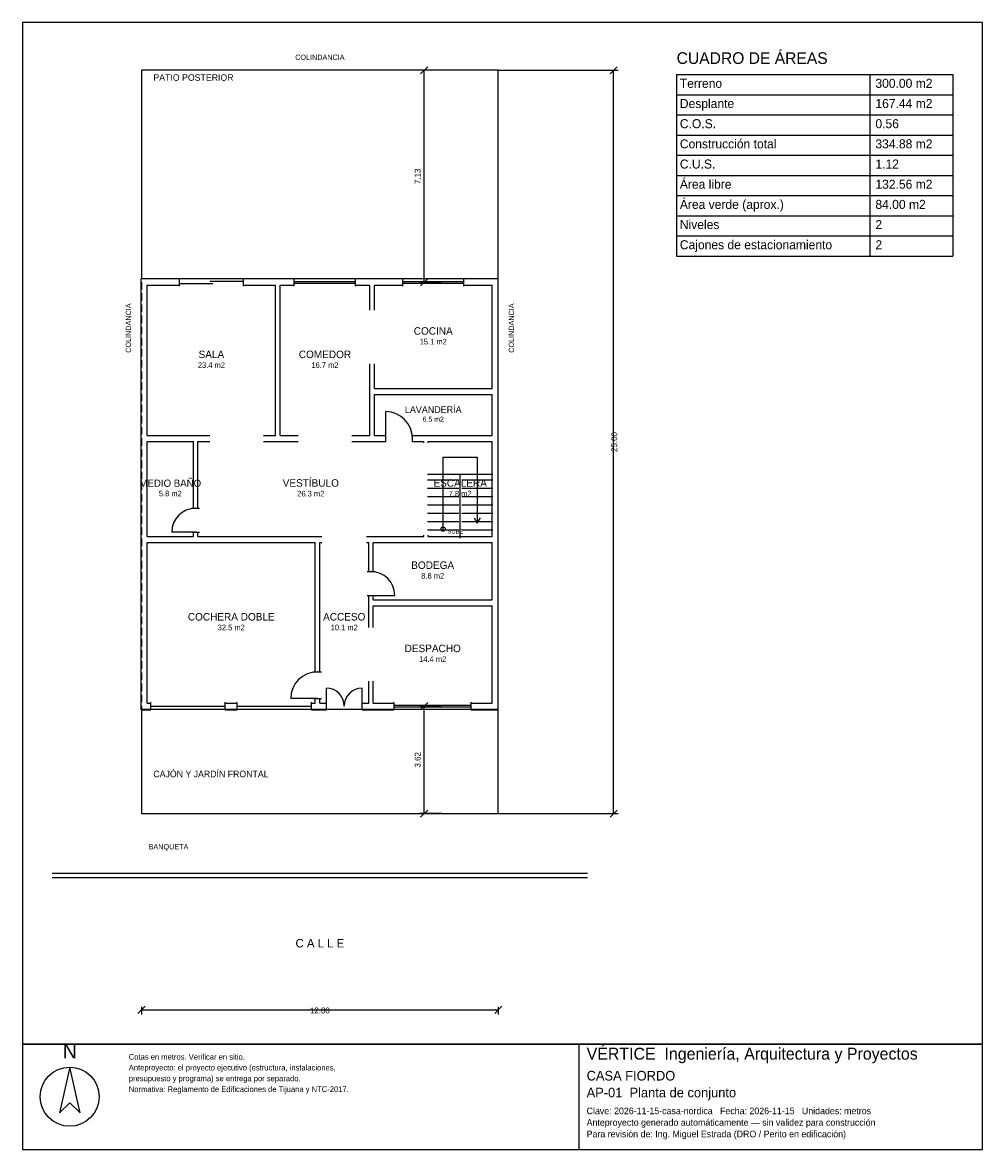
# Model space of a CAD drawing. Header units: metres. Extents: x -4 to 28.3, y -11.3 to 26.6.
import ezdxf
from ezdxf.enums import TextEntityAlignment as Align

# ---------------------------------------------------------------- set-up
doc = ezdxf.new("R2010")
doc.units = ezdxf.units.M
doc.header["$LTSCALE"] = 0.5
doc.linetypes.add('DASHED', pattern=[0.75, 0.5, -0.25])
for name, color, linetype in [('A-AREA', 252, 'CONTINUOUS'), ('A-ESCALERA', 6, 'CONTINUOUS'), ('A-EXTERIOR', 82, 'CONTINUOUS'), ('A-LIMITE', 1, 'DASHED'), ('A-MUROS', 7, 'CONTINUOUS'), ('A-PUERTAS', 2, 'CONTINUOUS'), ('A-TEXTO', 3, 'CONTINUOUS'), ('A-VANOS', 4, 'CONTINUOUS'), ('COTAS', 8, 'CONTINUOUS'), ('LAMINA', 9, 'CONTINUOUS')]:
    doc.layers.add(name, color=color, linetype=linetype)
doc.styles.get("Standard").update_dxf_attribs({"font": 'txt', "width": 0.9})

msp = doc.modelspace()

# ---------------------------------------------------------------- linework, layer by layer
at = {"layer": 'A-ESCALERA'}
for p, q in [((9.62, 11.42), (11.82, 11.42)), ((10.72, 9.27), (10.72, 11.42)), ((9.62, 11.23), (10.67, 11.23)), ((10.77, 11.23), (11.82, 11.23)), ((9.62, 10.95), (10.67, 10.95)), ((9.62, 10.67), (10.67, 10.67)), ((10.77, 10.95), (11.82, 10.95)), ((10.77, 10.67), (11.82, 10.67)), ((9.62, 10.39), (10.67, 10.39)), ((10.77, 10.39), (11.82, 10.39)), ((9.62, 10.11), (10.67, 10.11)), ((10.77, 10.11), (11.82, 10.11)), ((9.62, 9.83), (10.67, 9.83)), ((9.62, 9.55), (10.67, 9.55)), ((10.77, 9.83), (11.82, 9.83)), ((10.77, 9.55), (11.82, 9.55))]:
    msp.add_line(p, q, dxfattribs=at)
for points in [[(10.145, 9.57), (10.145, 11.995), (11.295, 11.995), (11.295, 9.77)], [(11.187, 9.95), (11.295, 9.77), (11.403, 9.95)]]:
    msp.add_lwpolyline(points, dxfattribs=at)
msp.add_circle((10.145, 9.57), 0.07, dxfattribs=at)
at = {"layer": 'A-EXTERIOR'}
for p, q in [((-3, -2), (15, -2)), ((-3, -2.15), (15, -2.15))]:
    msp.add_line(p, q, dxfattribs=at)
for points in [[(0, 18), (12, 18), (12, 25), (0, 25)], [(0, 0), (12, 0), (12, 3.5), (0, 3.5)]]:
    msp.add_lwpolyline(points, close=True, dxfattribs=at)
at = {"layer": 'A-LIMITE'}
msp.add_lwpolyline([(0, 0), (12, 0), (12, 25), (0, 25)], close=True, dxfattribs=at)
at = {"layer": 'A-MUROS'}
for p, q in [((-0.005, 17.995), (1.278, 17.995)), ((-0.005, 3.495), (-0.005, 17.995)), ((1.278, 17.74), (1.278, 18)), ((3.428, 17.74), (3.428, 18)), ((3.428, 17.995), (5.141, 17.995)), ((5.141, 17.74), (5.141, 18)), ((7.202, 17.74), (7.202, 18)), ((7.202, 17.995), (8.786, 17.995)), ((8.786, 17.74), (8.786, 18)), ((10.842, 17.74), (10.842, 18)), ((10.842, 17.995), (11.995, 17.995)), ((11.995, 3.495), (11.995, 17.995)), ((0.195, 17.77), (1.278, 17.77)), ((0.195, 12.72), (0.195, 17.77)), ((3.428, 17.77), (4.51, 17.77)), ((4.51, 12.72), (4.51, 17.77)), ((4.66, 17.77), (5.141, 17.77)), ((4.66, 12.72), (4.66, 17.77)), ((7.202, 17.77), (7.683, 17.77)), ((7.683, 16.932), (7.683, 17.77)), ((7.833, 17.77), (8.786, 17.77)), ((7.833, 16.932), (7.833, 17.77)), ((10.842, 17.77), (11.795, 17.77)), ((11.795, 14.295), (11.795, 17.77)), ((7.683, 12.72), (7.683, 15.132)), ((7.833, 14.295), (7.833, 15.132)), ((7.833, 14.295), (11.795, 14.295)), ((7.833, 14.095), (11.795, 14.095)), ((7.833, 12.72), (7.833, 14.095)), ((11.795, 12.72), (11.795, 14.095)), ((0.195, 12.72), (2.303, 12.72)), ((0.195, 12.52), (1.745, 12.52)), ((0.195, 9.32), (0.195, 12.52)), ((1.745, 10.27), (1.745, 12.52)), ((1.895, 12.52), (2.303, 12.52)), ((1.895, 10.27), (1.895, 12.52)), ((4.103, 12.72), (4.51, 12.72)), ((4.103, 12.52), (5.271, 12.52)), ((4.66, 12.72), (5.271, 12.72)), ((7.072, 12.72), (7.683, 12.72)), ((7.072, 12.52), (8.214, 12.52)), ((7.833, 12.72), (8.214, 12.72)), ((8.214, 12.49), (8.214, 12.75)), ((9.114, 12.49), (9.114, 12.75)), ((9.114, 12.72), (11.795, 12.72)), ((9.114, 12.52), (9.495, 12.52)), ((9.495, 12.47), (9.495, 12.52)), ((9.645, 12.52), (11.795, 12.52)), ((9.645, 12.47), (9.645, 12.52)), ((11.795, 9.32), (11.795, 12.52)), ((1.69, 10.27), (1.95, 10.27)), ((0.195, 9.32), (1.745, 9.32)), ((0.195, 9.12), (5.845, 9.12)), ((0.195, 3.72), (0.195, 9.12)), ((1.69, 9.47), (1.95, 9.47)), ((1.745, 9.32), (1.745, 9.47)), ((1.895, 9.32), (1.895, 9.47)), ((1.895, 9.32), (6.07, 9.32)), ((5.845, 4.77), (5.845, 9.12)), ((5.995, 9.12), (6.07, 9.12)), ((5.995, 4.77), (5.995, 9.12)), ((7.57, 9.32), (9.495, 9.32)), ((7.57, 9.12), (7.645, 9.12)), ((7.645, 8.142), (7.645, 9.12)), ((7.795, 9.12), (11.795, 9.12)), ((7.795, 8.142), (7.795, 9.12)), ((9.495, 9.32), (9.495, 9.37)), ((9.645, 9.32), (9.645, 9.37)), ((9.645, 9.32), (11.795, 9.32)), ((11.795, 7.192), (11.795, 9.12)), ((7.59, 8.142), (7.85, 8.142)), ((7.59, 7.342), (7.85, 7.342)), ((7.645, 6.256), (7.645, 7.342)), ((7.795, 7.192), (7.795, 7.342)), ((7.795, 7.192), (11.795, 7.192)), ((7.795, 6.992), (11.795, 6.992)), ((7.795, 6.256), (7.795, 6.992)), ((11.795, 3.72), (11.795, 6.992)), ((5.79, 4.77), (6.05, 4.77)), ((7.645, 3.72), (7.645, 4.456)), ((7.795, 3.72), (7.795, 4.456)), ((5.79, 3.87), (6.05, 3.87)), ((5.845, 3.72), (5.845, 3.87)), ((5.995, 3.72), (5.995, 3.87)), ((-0.005, 3.495), (0.32, 3.495)), ((0.195, 3.72), (0.32, 3.72)), ((0.32, 3.49), (0.32, 3.75)), ((2.82, 3.49), (2.82, 3.75)), ((2.82, 3.72), (3.22, 3.72)), ((2.82, 3.495), (3.22, 3.495)), ((3.22, 3.49), (3.22, 3.75)), ((5.72, 3.49), (5.72, 3.75)), ((5.72, 3.72), (5.845, 3.72)), ((5.72, 3.495), (6.22, 3.495)), ((5.995, 3.72), (6.22, 3.72)), ((6.22, 3.49), (6.22, 3.75)), ((7.42, 3.49), (7.42, 3.75)), ((7.42, 3.72), (7.645, 3.72)), ((7.42, 3.495), (8.498, 3.495)), ((7.795, 3.72), (8.498, 3.72)), ((8.498, 3.49), (8.498, 3.75)), ((11.092, 3.49), (11.092, 3.75)), ((11.092, 3.72), (11.795, 3.72)), ((11.092, 3.495), (11.995, 3.495))]:
    msp.add_line(p, q, dxfattribs=at)
at = {"layer": 'A-PUERTAS'}
for p, q in [((8.214, 12.62), (8.214, 13.52)), ((1.82, 9.47), (1.02, 9.47)), ((7.72, 7.342), (8.52, 7.342)), ((6.22, 3.62), (6.22, 4.22)), ((7.42, 3.62), (7.42, 4.22)), ((5.92, 3.87), (5.02, 3.87))]:
    msp.add_line(p, q, dxfattribs=at)
for centre, radius, start, end in [((8.214, 12.62), 0.9, 0, 90), ((1.82, 9.47), 0.8, 90, 180), ((7.72, 7.342), 0.8, 0, 90), ((5.92, 3.87), 0.9, 90, 180), ((6.22, 3.62), 0.6, 0, 90), ((7.42, 3.62), 0.6, 90, 180)]:
    msp.add_arc(centre, radius, start, end, dxfattribs=at)
at = {"layer": 'A-VANOS'}
for p, q in [((1.278, 17.83), (2.403, 17.83)), ((2.303, 17.91), (3.428, 17.91)), ((5.141, 17.9), (7.202, 17.9)), ((5.141, 17.84), (7.202, 17.84)), ((8.786, 17.9), (10.842, 17.9)), ((8.786, 17.84), (10.842, 17.84)), ((0.32, 3.62), (2.82, 3.62)), ((3.22, 3.62), (5.72, 3.62)), ((8.498, 3.65), (11.092, 3.65)), ((8.498, 3.59), (11.092, 3.59))]:
    msp.add_line(p, q, dxfattribs=at)
at = {"layer": 'COTAS'}
for p, q in [((9.3875, 24.88), (9.6275, 25.12)), ((15.76, 24.88), (16, 25.12)), ((10.1075, 25), (9.3575, 25)), ((9.5075, 17.87), (9.5075, 25)), ((12, 25), (16.03, 25)), ((15.88, 0), (15.88, 25)), ((18, 24.8571), (27.2857, 24.8571)), ((18, 24.8571), (18, 18.75)), ((24.5, 24.8571), (24.5, 18.75)), ((27.2857, 24.8571), (27.2857, 18.75)), ((18, 24.1786), (27.2857, 24.1786)), ((18, 23.5), (27.2857, 23.5)), ((18, 22.8214), (27.2857, 22.8214)), ((18, 22.1429), (27.2857, 22.1429)), ((18, 21.4643), (27.2857, 21.4643)), ((18, 20.7857), (27.2857, 20.7857)), ((18, 20.1071), (27.2857, 20.1071)), ((18, 19.4286), (27.2857, 19.4286)), ((18, 18.75), (27.2857, 18.75)), ((10.1075, 17.87), (9.3575, 17.87)), ((9.3875, 17.75), (9.6275, 17.99)), ((10.1075, 3.62), (9.3575, 3.62)), ((9.3875, 3.5), (9.6275, 3.74)), ((9.5075, 0), (9.5075, 3.62)), ((10.1075, 0), (9.3575, 0)), ((9.3875, -0.12), (9.6275, 0.12)), ((12, 0), (16.03, 0)), ((15.76, -0.12), (16, 0.12)), ((-0.12, -6.72), (0.12, -6.48)), ((0, -6.5), (0, -6.75)), ((0, -6.6), (12, -6.6)), ((11.88, -6.72), (12.12, -6.48)), ((12, -6.5), (12, -6.75))]:
    msp.add_line(p, q, dxfattribs=at)
at = {"layer": 'LAMINA'}
msp.add_line((14.7257, -11.2941), (14.7257, -7.75), dxfattribs=at)
for points in [[(-4, -7.75), (28.2857, -7.75), (28.2857, 26.6071), (-4, 26.6071)], [(-4, -11.2941), (28.2857, -11.2941), (28.2857, -7.75), (-4, -7.75)], [(-2.4122, -8.5297), (-2.7596, -10.0678), (-2.4122, -9.7205), (-2.0649, -10.0678)]]:
    msp.add_lwpolyline(points, close=True, dxfattribs=at)
msp.add_circle((-2.4122, -9.522), 0.9923, dxfattribs=at)

# ---------------------------------------------------------------- texts
at = {"layer": 'A-AREA'}
for s, height, p in [('15.1 m2', 0.189, (9.814, 15.7805)), ('23.4 m2', 0.189, (2.3525, 14.993)), ('16.7 m2', 0.189, (6.1715, 14.993)), ('6.5 m2', 0.1688, (9.814, 13.1825)), ('5.8 m2', 0.1821, (0.97, 10.6771)), ('26.3 m2', 0.189, (5.695, 10.668)), ('7.8 m2', 0.189, (10.72, 10.668)), ('8.8 m2', 0.189, (9.795, 7.904)), ('32.5 m2', 0.189, (3.02, 6.168)), ('10.1 m2', 0.189, (6.82, 6.168)), ('14.4 m2', 0.189, (9.795, 5.104))]:
    msp.add_text(s, height=height, dxfattribs=at).set_placement(p, align=Align.CENTER)
at = {"layer": 'A-ESCALERA'}
msp.add_text('SUBE', height=0.14, dxfattribs=at).set_placement((10.295, 9.42))
at = {"layer": 'A-TEXTO'}
for s, height, p in [('COLINDANCIA', 0.176, (6, 25.352)), ('COCINA', 0.252, (9.814, 16.1081)), ('SALA', 0.252, (2.3525, 15.3206)), ('COMEDOR', 0.252, (6.1715, 15.3206)), ('LAVANDERÍA', 0.225, (9.814, 13.475)), ('MEDIO BAÑO', 0.2429, (0.97, 10.9929)), ('VESTÍBULO', 0.252, (5.695, 10.9956)), ('ESCALERA', 0.252, (10.72, 10.9956)), ('BODEGA', 0.252, (9.795, 8.2316)), ('COCHERA DOBLE', 0.252, (3.02, 6.4956)), ('ACCESO', 0.252, (6.82, 6.4956)), ('DESPACHO', 0.252, (9.795, 5.4316)), ('C A L L E', 0.286, (6, -4.5))]:
    msp.add_text(s, height=height, dxfattribs=at).set_placement(p, align=Align.CENTER)
for s, height, p in [('CUADRO DE ÁREAS', 0.3929, (18, 25.2143)), ('PATIO POSTERIOR', 0.22, (0.4, 24.648)), ('Terreno', 0.3036, (18.1071, 24.4107)), ('300.00 m2', 0.3036, (24.6857, 24.4107)), ('Desplante', 0.3036, (18.1071, 23.7321)), ('167.44 m2', 0.3036, (24.6857, 23.7321)), ('C.O.S.', 0.3036, (18.1071, 23.0536)), ('0.56', 0.3036, (24.6857, 23.0536)), ('Construcción total', 0.3036, (18.1071, 22.375)), ('334.88 m2', 0.3036, (24.6857, 22.375)), ('C.U.S.', 0.3036, (18.1071, 21.6964)), ('1.12', 0.3036, (24.6857, 21.6964)), ('Área libre', 0.3036, (18.1071, 21.0179)), ('132.56 m2', 0.3036, (24.6857, 21.0179)), ('Área verde (aprox.)', 0.3036, (18.1071, 20.3393)), ('84.00 m2', 0.3036, (24.6857, 20.3393)), ('Niveles', 0.3036, (18.1071, 19.6607)), ('2', 0.3036, (24.6857, 19.6607)), ('Cajones de estacionamiento', 0.3036, (18.1071, 18.9821)), ('2', 0.3036, (24.6857, 18.9821)), ('CAJÓN Y JARDÍN FRONTAL', 0.22, (0.4, 1.225)), ('BANQUETA', 0.176, (0.24, -1.2))]:
    msp.add_text(s, height=height, dxfattribs=at).set_placement(p)
for p in [(-0.352, 15.5), (12.528, 15.5)]:
    msp.add_text('COLINDANCIA', height=0.176, rotation=90, dxfattribs=at).set_placement(p)
at = {"layer": 'COTAS'}
for s, p in [('7.13', (9.3875, 21.435)), ('25.00', (16, 12.5)), ('3.62', (9.3875, 1.81))]:
    msp.add_text(s, height=0.2, rotation=90, dxfattribs=at).set_placement(p, align=Align.CENTER)
msp.add_text('12.00', height=0.2, dxfattribs=at).set_placement((6, -6.72), align=Align.CENTER)
at = {"layer": 'LAMINA'}
msp.add_text('N', height=0.4962, dxfattribs=at).set_placement((-2.4122, -8.232), align=Align.CENTER)
for s, height, p in [('VÉRTICE  Ingeniería, Arquitectura y Proyectos', 0.4006, (14.9723, -8.2739)), ('Cotas en metros. Verificar en sitio.', 0.1911, (-0.4276, -8.2739)), ('Anteproyecto: el proyecto ejecutivo (estructura, instalaciones,', 0.1911, (-0.4276, -8.6369)), ('CASA FIORDO', 0.3236, (14.9723, -8.975)), ('presupuesto y programa) se entrega por separado.', 0.1911, (-0.4276, -9)), ('Normativa: Reglamento de Edificaciones de Tijuana y NTC-2017.', 0.1911, (-0.4276, -9.363)), ('AP-01  Planta de conjunto', 0.3236, (14.9723, -9.5413)), ('Anteproyecto generado automáticamente — sin validez para construcción', 0.2219, (14.9723, -10.4959)), ('Clave: 2026-11-15-casa-nordica   Fecha: 2026-11-15   Unidades: metros', 0.2219, (14.9723, -10.1076)), ('Para revisión de: Ing. Miguel Estrada (DRO / Perito en edificación)', 0.2219, (14.9723, -10.8842))]:
    msp.add_text(s, height=height, dxfattribs=at).set_placement(p)

doc.saveas('drawing.dxf')
